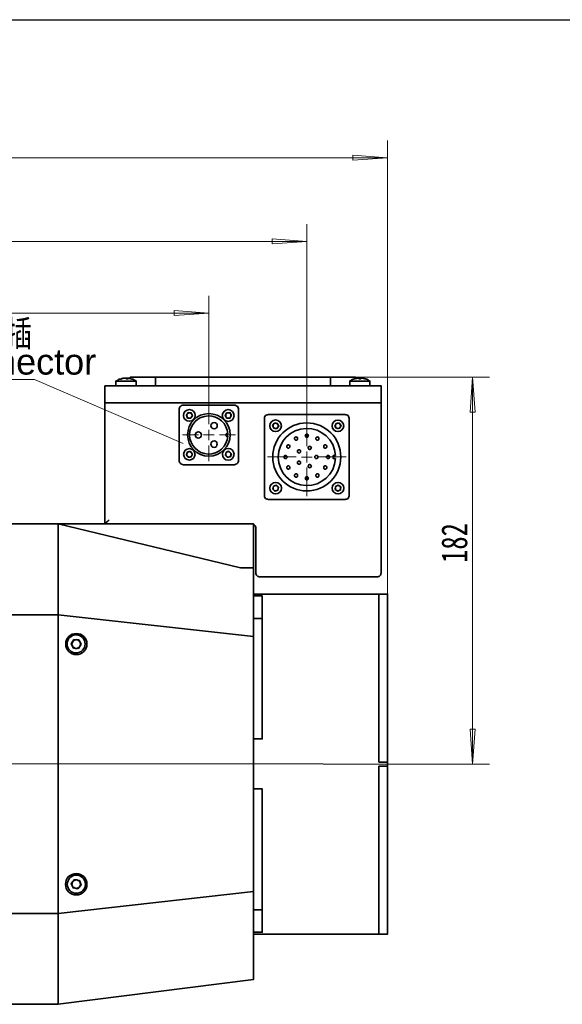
# Model space of a CAD drawing. Header units: millimetres. Extents: x 0 to 16.2, y 0 to 11.1.
# Tile 3 of 5: x 8.9 to 11.4, y 6.6 to 11.1. Entities that reach past the tile are written whole.
import ezdxf

# ---------------------------------------------------------------- set-up
doc = ezdxf.new("R2010")
doc.units = ezdxf.units.MM
doc.styles.add('PDF Helvetica', font='arial.ttf')
doc.styles.add('PDF HYSWLongFangSong', font='hyswlongfangsong.ttf')

msp = doc.modelspace()

# ---------------------------------------------------------------- linework, layer by layer
msp.add_line((-0.023, 11.1447), (16.1911, 11.1447))
at = {"color": 7, "lineweight": 18}
for points in [[(10.6264, 8.4653), (10.6264, 10.5847)], [(10.6264, 10.5056), (4.0708, 10.5056)], [(10.2528, 9.3014), (10.2528, 10.1972)], [(5.2125, 10.1181), (10.2528, 10.1181)], [(9.7986, 9.3444), (9.7986, 9.8653)], [(5.2125, 9.7861), (9.7986, 9.7861)], [(10.4778, 9.4889), (11.0986, 9.4889)], [(11.0194, 7.6972), (11.0194, 9.4889)], [(8.3847, 9.4778), (8.9903, 9.4778), (9.6792, 9.1819)], [(9.799, 9.2717), (9.799, 9.3455)], [(10.2528, 9.1693), (10.2528, 9.3022)], [(9.7498, 9.2225), (9.676, 9.2225)], [(9.7736, 9.2222), (9.7986, 9.2222), (9.7986, 9.2458)], [(9.8236, 9.2222), (9.7986, 9.2222), (9.7986, 9.1972)], [(9.8482, 9.2225), (9.9221, 9.2225)], [(9.799, 9.1732), (9.799, 9.0994)], [(10.2036, 9.1201), (10.0707, 9.1201)], [(10.2278, 9.1194), (10.2528, 9.1194), (10.2528, 9.1444)], [(10.302, 9.1201), (10.4349, 9.1201)], [(10.2764, 9.1194), (10.2528, 9.1194), (10.2528, 9.0944)], [(10.2528, 9.0709), (10.2528, 8.938)], [(3.9184, 7.6979), (10.3278, 7.6979)], [(10.3278, 7.6972), (11.0986, 7.6972)]]:
    msp.add_lwpolyline(points, dxfattribs=at)
for points in [[(10.6264, 10.5056), (10.4653, 10.4944), (10.4653, 10.5181)], [(10.2528, 10.1181), (10.0917, 10.1069), (10.0917, 10.1306)], [(9.7986, 9.7861), (9.6375, 9.775), (9.6375, 9.7986)], [(11.0194, 9.4889), (11.0319, 9.3278), (11.0083, 9.3278)], [(11.0194, 7.6972), (11.0083, 7.8583), (11.0319, 7.8583)]]:
    msp.add_lwpolyline(points, close=True, dxfattribs=at)
at = {"color": 7, "lineweight": 35}
for points in [[(9.5514, 9.4486), (9.5514, 9.4889), (9.4347, 9.4889), (9.4347, 9.4833), (9.4292, 9.4847), (9.4236, 9.4847), (9.4222, 9.4847), (9.4208, 9.4847), (9.4194, 9.4847), (9.4181, 9.4847), (9.4181, 9.4833), (9.4167, 9.4833), (9.4167, 9.4819)], [(9.5514, 9.4889), (10.3625, 9.4889), (10.3625, 9.4486)], [(10.4861, 9.4847), (10.4819, 9.4833), (10.4778, 9.4833), (10.4778, 9.4889), (10.3625, 9.4889)], [(9.3361, 8.8292), (9.3333, 8.825), (9.3306, 8.8222), (9.3264, 8.8194), (9.3236, 8.8167), (9.3222, 8.8139), (9.3194, 8.8125), (9.3181, 8.8111), (9.3167, 8.8097), (9.3167, 9.3708), (9.3181, 9.3708), (9.3208, 9.3708), (9.3222, 9.3708), (9.3264, 9.3708), (9.3292, 9.3708), (9.3333, 9.3708), (9.3361, 9.3708), (9.3333, 9.3708), (9.3292, 9.3708), (9.3264, 9.3708), (9.3222, 9.3708), (9.3208, 9.3708), (9.3181, 9.3708), (9.3167, 9.3708), (9.3167, 9.4486), (9.3181, 9.4486), (9.3208, 9.4486), (9.3222, 9.4486), (9.3264, 9.4486), (9.3292, 9.4486), (9.3333, 9.4486), (9.3361, 9.4486), (10.5764, 9.4486), (10.5806, 9.4486), (10.5847, 9.4486), (10.5875, 9.4486), (10.5903, 9.4486), (10.5931, 9.4486), (10.5944, 9.4486), (10.5958, 9.4486), (10.5972, 9.4486), (10.5972, 9.3708), (10.5958, 9.3708), (10.5944, 9.3708), (10.5931, 9.3708), (10.5903, 9.3708), (10.5875, 9.3708), (10.5847, 9.3708), (10.5806, 9.3708), (10.5764, 9.3708), (9.3361, 9.3708), (10.5764, 9.3708), (10.5806, 9.3708), (10.5847, 9.3708), (10.5875, 9.3708), (10.5903, 9.3708), (10.5931, 9.3708), (10.5944, 9.3708), (10.5958, 9.3708), (10.5972, 9.3708), (10.5972, 8.5833), (10.5958, 8.5792), (10.5944, 8.575), (10.5931, 8.5722), (10.5903, 8.5694), (10.5875, 8.5667), (10.5847, 8.5653), (10.5806, 8.5639), (10.5764, 8.5639), (10.0361, 8.5639), (10.0319, 8.5639), (10.0278, 8.5653), (10.025, 8.5667), (10.0222, 8.5694), (10.0194, 8.5722), (10.0181, 8.575), (10.0167, 8.5792), (10.0153, 8.5833), (10.0153, 8.7903), (10.0153, 8.7931), (10.0139, 8.7972), (10.0125, 8.8), (10.0097, 8.8042), (10.0069, 8.8056), (10.0056, 8.8069)], [(9.4097, 9.4847), (9.4083, 9.4847), (9.4069, 9.4847), (9.4014, 9.4847), (9.3972, 9.4833), (9.3931, 9.4819), (9.3903, 9.4806), (9.3861, 9.4806), (9.3833, 9.4792), (9.3806, 9.4778), (9.3778, 9.475), (9.375, 9.4736), (9.3708, 9.4722), (9.3681, 9.4708), (9.3681, 9.4486)], [(9.4625, 9.4708), (9.4597, 9.4708), (9.4528, 9.4708), (9.4444, 9.4708), (9.4333, 9.4708), (9.4208, 9.4708), (9.4083, 9.4708), (9.3958, 9.4708), (9.3861, 9.4708), (9.3764, 9.4708), (9.3708, 9.4708), (9.3694, 9.4708), (9.3681, 9.4708)], [(9.4042, 9.4847), (9.4056, 9.4847), (9.4069, 9.4847), (9.4056, 9.4847), (9.4028, 9.4847), (9.4014, 9.4847), (9.4, 9.4833), (9.3986, 9.4833), (9.3958, 9.4833), (9.3944, 9.4833), (9.3931, 9.4819), (9.3944, 9.4819), (9.3958, 9.4833), (9.3986, 9.4833), (9.4, 9.4833), (9.4014, 9.4833), (9.4028, 9.4847), (9.4056, 9.4847), (9.4069, 9.4847), (9.4083, 9.4847), (9.4097, 9.4847), (9.4111, 9.4847), (9.4125, 9.4847), (9.4139, 9.4847), (9.4139, 9.4833), (9.4153, 9.4833), (9.4153, 9.4819), (9.4167, 9.4819), (9.4181, 9.4819), (9.4194, 9.4819), (9.4208, 9.4819), (9.4222, 9.4819), (9.4236, 9.4819), (9.425, 9.4819), (9.4236, 9.4833), (9.4222, 9.4847), (9.4222, 9.4819)], [(9.4069, 9.4847), (9.4069, 9.4847)], [(9.4153, 9.4847), (9.4167, 9.4847), (9.4181, 9.4847), (9.4194, 9.4847), (9.4181, 9.4847), (9.4167, 9.4847), (9.4153, 9.4847), (9.4139, 9.4847), (9.4125, 9.4847)], [(9.4625, 9.4486), (9.4625, 9.4708), (9.4597, 9.4722), (9.4569, 9.4736), (9.4542, 9.475), (9.45, 9.4778), (9.4472, 9.4792), (9.4444, 9.4806), (9.4417, 9.4806), (9.4375, 9.4819), (9.4361, 9.4833), (9.4347, 9.4833), (9.4333, 9.4833), (9.4306, 9.4833), (9.4292, 9.4847), (9.4278, 9.4847), (9.4264, 9.4847), (9.4236, 9.4847), (9.425, 9.4847)], [(10.5208, 9.4819), (10.5181, 9.4833), (10.5167, 9.4833), (10.5153, 9.4833), (10.5139, 9.4833), (10.5111, 9.4847), (10.5097, 9.4847), (10.5083, 9.4847), (10.5056, 9.4847), (10.5042, 9.4847), (10.5028, 9.4847), (10.5028, 9.4833), (10.5028, 9.4819), (10.5014, 9.4819), (10.5, 9.4819), (10.4986, 9.4819), (10.4972, 9.4819), (10.4958, 9.4819), (10.4944, 9.4819), (10.4931, 9.4819), (10.4931, 9.4833), (10.4931, 9.4847), (10.4917, 9.4847), (10.4903, 9.4847), (10.4889, 9.4847), (10.4861, 9.4847), (10.4847, 9.4847), (10.4833, 9.4833), (10.4819, 9.4833), (10.4792, 9.4833), (10.4778, 9.4833), (10.4764, 9.4819), (10.4722, 9.4819), (10.4694, 9.4806), (10.4667, 9.4792), (10.4625, 9.4778), (10.4597, 9.4764), (10.4569, 9.4736), (10.4542, 9.4722), (10.4514, 9.4708), (10.4514, 9.4486)], [(10.5444, 9.4708), (10.5431, 9.4708), (10.5375, 9.4708), (10.5306, 9.4708), (10.5194, 9.4708), (10.5083, 9.4708), (10.4944, 9.4708), (10.4819, 9.4708), (10.4708, 9.4708), (10.4625, 9.4708), (10.4556, 9.4708), (10.4514, 9.4708)], [(10.4764, 9.4819), (10.4764, 9.4819)], [(10.4778, 9.4833), (10.4792, 9.4833), (10.4806, 9.4833), (10.4819, 9.4833), (10.4847, 9.4847), (10.4861, 9.4847), (10.4875, 9.4847), (10.4889, 9.4847), (10.4903, 9.4847)], [(10.5028, 9.4819), (10.5014, 9.4833), (10.5, 9.4833), (10.4986, 9.4847), (10.4972, 9.4847), (10.4958, 9.4847), (10.4944, 9.4847), (10.4931, 9.4847)], [(10.4986, 9.4847), (10.5, 9.4847), (10.5014, 9.4847), (10.5028, 9.4847)], [(10.5444, 9.4486), (10.5444, 9.4708), (10.5417, 9.4722), (10.5389, 9.4736), (10.5361, 9.4764), (10.5333, 9.4778), (10.5306, 9.4792), (10.5264, 9.4806), (10.5236, 9.4819), (10.5208, 9.4819), (10.5181, 9.4833), (10.5125, 9.4847), (10.5069, 9.4847), (10.5056, 9.4847)], [(10.5208, 9.4819), (10.5208, 9.4819)], [(10.0056, 8.6069), (10.0056, 8.8097), (9.1, 8.8097), (8.1653, 8.8097), (6.1681, 8.8097), (6.1681, 8.3889), (6.1681, 7.0056), (8.1653, 7.0056), (8.1653, 6.5847), (9.1, 6.5847), (9.1, 7.0056), (9.1, 8.3889), (8.1653, 8.3889), (8.1653, 7.0056), (9.1, 7.0056), (9.1, 8.3889), (10.0056, 8.2875), (10.0056, 8.6069), (9.9444, 8.6069), (9.1, 8.8097), (9.1, 8.3889), (9.1, 8.8097)], [(10.5861, 8.4847), (10.5861, 8.4819), (10.5861, 8.4764), (10.5861, 8.4667), (10.5861, 8.4542), (10.5861, 8.4375), (10.5861, 8.4181), (10.5861, 8.3944), (10.5861, 8.3681), (10.5861, 8.3389), (10.5861, 8.3069), (10.5861, 8.2722), (10.5861, 8.2347), (10.5861, 8.1944), (10.5861, 8.1528), (10.5861, 8.1083), (10.5861, 8.0625), (10.5861, 8.0153), (10.5861, 7.9667), (10.5861, 7.9153), (10.5861, 7.8639), (10.5861, 7.8125), (10.5861, 7.7597), (10.5861, 7.7069), (10.6264, 7.7069), (10.6264, 7.75), (10.6264, 7.8014), (10.6264, 7.8528), (10.6264, 7.9042), (10.6264, 7.9542), (10.6264, 8.0028), (10.6264, 8.05), (10.6264, 8.0958), (10.6264, 8.1403), (10.6264, 8.1819), (10.6264, 8.2208), (10.6264, 8.2583), (10.6264, 8.2931), (10.6264, 8.325), (10.6264, 8.3528), (10.6264, 8.3792), (10.6264, 8.4014), (10.6264, 8.4208), (10.6264, 8.4361), (10.6264, 8.4486), (10.6264, 8.4583), (10.6264, 8.4625), (10.6264, 8.4653), (10.6264, 8.4847), (10.5861, 8.4847), (10.0056, 8.4847)], [(10.5861, 8.4847), (10.5861, 8.4847)], [(10.0458, 8.3722), (10.0458, 8.4667), (10.0458, 8.4681), (10.0458, 8.4694), (10.0458, 8.4708), (10.0458, 8.4722), (10.0458, 8.4736), (10.0458, 8.475), (10.0458, 8.4764), (10.0056, 8.4764)], [(10.5861, 8.4347), (10.5861, 8.4347)], [(10.0056, 7.8139), (10.0458, 7.8139), (10.0458, 7.8208), (10.0458, 7.8264), (10.0458, 7.8333), (10.0458, 7.8403), (10.0458, 7.8472), (10.0458, 7.8542), (10.0458, 7.8597), (10.0458, 7.8667), (10.0458, 8.3722), (10.0056, 8.3722)], [(10.0056, 7.1069), (10.0056, 8.2875)], [(10.5861, 6.9097), (10.6264, 6.9097), (10.6264, 6.9292), (10.6264, 6.9306), (10.6264, 6.9361), (10.6264, 6.9458), (10.6264, 6.9583), (10.6264, 6.9736), (10.6264, 6.9931), (10.6264, 7.0153), (10.6264, 7.0417), (10.6264, 7.0694), (10.6264, 7.1014), (10.6264, 7.1361), (10.6264, 7.1736), (10.6264, 7.2125), (10.6264, 7.2542), (10.6264, 7.2986), (10.6264, 7.3444), (10.6264, 7.3917), (10.6264, 7.4403), (10.6264, 7.4903), (10.6264, 7.5403), (10.6264, 7.5931), (10.6264, 7.6444), (10.6264, 7.6875), (10.6264, 7.7069)], [(10.0056, 6.9097), (10.5861, 6.9097), (10.5861, 6.9181), (10.5861, 6.9389), (10.5861, 6.9722), (10.5861, 7.0167), (10.5861, 7.0736), (10.5861, 7.1403), (10.5861, 7.2167), (10.5861, 7.3), (10.5861, 7.3917), (10.5861, 7.4875), (10.5861, 7.5861), (10.5861, 7.6875), (10.6264, 7.6875)], [(10.0056, 7.0222), (10.0458, 7.0222), (10.0458, 7.5264), (10.0458, 7.5819), (10.0056, 7.5819)], [(10.0056, 6.9181), (10.0458, 6.9181), (10.0458, 6.9278), (10.0458, 7.0222)], [(10.5861, 6.9597), (10.5861, 6.9597)], [(10.5861, 6.9097), (10.5861, 6.9097)]]:
    msp.add_lwpolyline(points, dxfattribs=at)
for points in [[(9.6611, 9.3403), (9.6611, 9.1042), (9.6611, 9.1), (9.6625, 9.0958), (9.6639, 9.0931), (9.6667, 9.0903), (9.6694, 9.0875), (9.6722, 9.0861), (9.6764, 9.0847), (9.6806, 9.0833), (9.9167, 9.0833), (9.9208, 9.0847), (9.9236, 9.0861), (9.9278, 9.0875), (9.9306, 9.0903), (9.9333, 9.0931), (9.9347, 9.0958), (9.9361, 9.1), (9.9361, 9.1042), (9.9361, 9.3403), (9.9361, 9.3431), (9.9347, 9.3472), (9.9333, 9.3514), (9.9306, 9.3542), (9.9278, 9.3556), (9.9236, 9.3583), (9.9208, 9.3597), (9.9167, 9.3597), (9.6806, 9.3597), (9.6764, 9.3597), (9.6722, 9.3583), (9.6694, 9.3556), (9.6667, 9.3542), (9.6639, 9.3514), (9.6625, 9.3472), (9.6611, 9.3431)], [(9.7028, 9.325), (9.7167, 9.3236), (9.7222, 9.3097), (9.7139, 9.2986), (9.7, 9.3), (9.6944, 9.3139)], [(9.7097, 9.3236), (9.7111, 9.3236), (9.7125, 9.3236), (9.7139, 9.3222), (9.7153, 9.3222), (9.7167, 9.3208), (9.7181, 9.3194), (9.7194, 9.3181), (9.7194, 9.3167), (9.7208, 9.3153), (9.7208, 9.3139), (9.7208, 9.3125), (9.7208, 9.3097), (9.7208, 9.3083), (9.7194, 9.3069), (9.7194, 9.3056), (9.7181, 9.3042), (9.7167, 9.3028), (9.7153, 9.3014), (9.7139, 9.3014), (9.7125, 9.3), (9.7111, 9.3), (9.7097, 9.3), (9.7083, 9.3), (9.7069, 9.3), (9.7056, 9.3), (9.7042, 9.3), (9.7028, 9.3014), (9.7014, 9.3014), (9.7, 9.3028), (9.6986, 9.3042), (9.6972, 9.3056), (9.6972, 9.3069), (9.6958, 9.3083), (9.6958, 9.3097), (9.6958, 9.3125), (9.6958, 9.3139), (9.6958, 9.3153), (9.6972, 9.3167), (9.6972, 9.3181), (9.6986, 9.3194), (9.7, 9.3208), (9.7014, 9.3222), (9.7028, 9.3222), (9.7042, 9.3236), (9.7056, 9.3236), (9.7069, 9.3236), (9.7083, 9.3236)], [(9.8806, 9.3236), (9.8958, 9.325), (9.9028, 9.3125), (9.8958, 9.3), (9.8819, 9.3), (9.8736, 9.3111)], [(9.8889, 9.3), (9.8875, 9.3), (9.8861, 9.3), (9.8833, 9.3), (9.8819, 9.3014), (9.8806, 9.3014), (9.8806, 9.3028), (9.8792, 9.3042), (9.8778, 9.3056), (9.8778, 9.3069), (9.8764, 9.3083), (9.8764, 9.3097), (9.8764, 9.3111), (9.8764, 9.3125), (9.8764, 9.3153), (9.8764, 9.3167), (9.8778, 9.3181), (9.8778, 9.3194), (9.8792, 9.3208), (9.8806, 9.3208), (9.8819, 9.3222), (9.8833, 9.3236), (9.8847, 9.3236), (9.8861, 9.3236), (9.8875, 9.3236), (9.8903, 9.3236), (9.8917, 9.3236), (9.8931, 9.3236), (9.8944, 9.3222), (9.8958, 9.3222), (9.8972, 9.3208), (9.8986, 9.3194), (9.8986, 9.3181), (9.9, 9.3167), (9.9, 9.3153), (9.9, 9.3139), (9.9014, 9.3125), (9.9, 9.3111), (9.9, 9.3083), (9.9, 9.3069), (9.8986, 9.3056), (9.8986, 9.3042), (9.8972, 9.3028), (9.8958, 9.3028), (9.8944, 9.3014), (9.8931, 9.3), (9.8917, 9.3), (9.8903, 9.3)], [(10.0556, 9.2972), (10.0556, 8.9417), (10.0556, 8.9389), (10.0569, 8.9347), (10.0583, 8.9319), (10.0611, 8.9278), (10.0639, 8.9264), (10.0681, 8.9236), (10.0708, 8.9236), (10.075, 8.9222), (10.4292, 8.9222), (10.4333, 8.9236), (10.4361, 8.9236), (10.4403, 8.9264), (10.4431, 8.9278), (10.4458, 8.9319), (10.4472, 8.9347), (10.4486, 8.9389), (10.4486, 8.9417), (10.4486, 9.2972), (10.4486, 9.3), (10.4472, 9.3042), (10.4458, 9.3069), (10.4431, 9.3111), (10.4403, 9.3125), (10.4361, 9.3153), (10.4333, 9.3153), (10.4292, 9.3167), (10.075, 9.3167), (10.0708, 9.3153), (10.0681, 9.3153), (10.0639, 9.3125), (10.0611, 9.3111), (10.0583, 9.3069), (10.0569, 9.3042), (10.0556, 9.3)], [(10.0931, 9.2653), (10.1014, 9.2764), (10.1153, 9.275), (10.1222, 9.2625), (10.1139, 9.2514), (10.1, 9.2528)], [(10.1194, 9.2694), (10.1194, 9.2681), (10.1194, 9.2653), (10.1194, 9.2639), (10.1194, 9.2625), (10.1194, 9.2611), (10.1194, 9.2597), (10.1181, 9.2583), (10.1181, 9.2569), (10.1167, 9.2556), (10.1153, 9.2542), (10.1139, 9.2528), (10.1125, 9.2528), (10.1111, 9.2514), (10.1097, 9.2514), (10.1083, 9.2514), (10.1069, 9.2514), (10.1056, 9.2514), (10.1028, 9.2528), (10.1014, 9.2528), (10.1, 9.2542), (10.0986, 9.2556), (10.0972, 9.2569), (10.0958, 9.2583), (10.0958, 9.2597), (10.0958, 9.2611), (10.0958, 9.2639), (10.0958, 9.2653), (10.0958, 9.2667), (10.0958, 9.2681), (10.0972, 9.2694), (10.0972, 9.2708), (10.0986, 9.2722), (10.1, 9.2736), (10.1014, 9.2736), (10.1028, 9.275), (10.1042, 9.275), (10.1056, 9.2764), (10.1069, 9.2764), (10.1083, 9.2764), (10.1097, 9.2764), (10.1125, 9.275), (10.1139, 9.275), (10.1153, 9.2736), (10.1167, 9.2722), (10.1181, 9.2708)], [(10.3819, 9.2625), (10.3889, 9.275), (10.4028, 9.2764), (10.4111, 9.2653), (10.4042, 9.2528), (10.3903, 9.2514)], [(10.3972, 9.2514), (10.3958, 9.2514), (10.3944, 9.2514), (10.3931, 9.2528), (10.3917, 9.2528), (10.3903, 9.2528), (10.3889, 9.2542), (10.3875, 9.2556), (10.3861, 9.2569), (10.3861, 9.2583), (10.3847, 9.2597), (10.3847, 9.2611), (10.3847, 9.2625), (10.3847, 9.2639), (10.3847, 9.2667), (10.3847, 9.2681), (10.3847, 9.2694), (10.3861, 9.2708), (10.3875, 9.2722), (10.3889, 9.2722), (10.3889, 9.2736), (10.3903, 9.275), (10.3917, 9.275), (10.3944, 9.2764), (10.3958, 9.2764), (10.3972, 9.2764), (10.3986, 9.2764), (10.4, 9.275), (10.4014, 9.275), (10.4028, 9.2736), (10.4042, 9.2736), (10.4056, 9.2722), (10.4069, 9.2708), (10.4069, 9.2694), (10.4083, 9.2681), (10.4083, 9.2667), (10.4083, 9.2653), (10.4083, 9.2639), (10.4083, 9.2611), (10.4083, 9.2597), (10.4083, 9.2583), (10.4069, 9.2569), (10.4056, 9.2556), (10.4042, 9.2542), (10.4028, 9.2528), (10.4, 9.2528), (10.3986, 9.2514)], [(10.2069, 9.1986), (10.2083, 9.2), (10.2097, 9.2028), (10.2097, 9.2056), (10.2097, 9.2083), (10.2069, 9.2111), (10.2042, 9.2111), (10.2014, 9.2125), (10.1986, 9.2111), (10.1972, 9.2097), (10.1958, 9.2069), (10.1958, 9.2042), (10.1958, 9.2014), (10.1986, 9.1986), (10.2014, 9.1972), (10.2042, 9.1972)], [(10.2528, 9.2111), (10.2556, 9.2111), (10.2569, 9.2125), (10.2583, 9.2153), (10.2597, 9.2181), (10.2583, 9.2208), (10.2569, 9.2236), (10.2556, 9.225), (10.2528, 9.225), (10.2486, 9.225), (10.2472, 9.2236), (10.2458, 9.2208), (10.2444, 9.2181), (10.2458, 9.2153), (10.2472, 9.2125), (10.2486, 9.2111)], [(10.2972, 9.1986), (10.3, 9.1972), (10.3028, 9.1972), (10.3056, 9.1986), (10.3083, 9.2014), (10.3083, 9.2042), (10.3083, 9.2069), (10.3069, 9.2097), (10.3056, 9.2111), (10.3028, 9.2125), (10.3, 9.2111), (10.2972, 9.2111), (10.2944, 9.2083), (10.2944, 9.2056), (10.2944, 9.2028), (10.2958, 9.2)], [(9.8083, 9.1792), (9.8097, 9.1736), (9.8125, 9.1681), (9.8167, 9.1653), (9.8236, 9.1639), (9.8292, 9.1653), (9.8333, 9.1681), (9.8361, 9.1736), (9.8375, 9.1792), (9.8361, 9.1847), (9.8333, 9.1903), (9.8292, 9.1931), (9.8236, 9.1944), (9.8167, 9.1931), (9.8125, 9.1903), (9.8097, 9.1847)], [(10.1736, 9.1653), (10.1736, 9.1681), (10.1736, 9.1708), (10.1722, 9.1736), (10.1708, 9.175), (10.1681, 9.1764), (10.1653, 9.1764), (10.1625, 9.175), (10.1611, 9.1722), (10.1597, 9.1694), (10.1597, 9.1667), (10.1611, 9.1639), (10.1625, 9.1625), (10.1653, 9.1611), (10.1694, 9.1611), (10.1708, 9.1625)], [(10.2639, 9.1542), (10.2667, 9.1542), (10.2694, 9.1556), (10.2708, 9.1569), (10.2722, 9.1597), (10.2736, 9.1625), (10.2722, 9.1653), (10.2708, 9.1667), (10.2681, 9.1681), (10.2653, 9.1694), (10.2625, 9.1681), (10.2597, 9.1667), (10.2583, 9.1639), (10.2583, 9.1611), (10.2597, 9.1583), (10.2611, 9.1556)], [(10.3306, 9.1653), (10.3333, 9.1625), (10.3347, 9.1611), (10.3389, 9.1611), (10.3417, 9.1625), (10.3431, 9.1639), (10.3444, 9.1667), (10.3444, 9.1694), (10.3431, 9.1722), (10.3417, 9.175), (10.3389, 9.1764), (10.3361, 9.1764), (10.3333, 9.175), (10.3319, 9.1736), (10.3306, 9.1708), (10.3306, 9.1681)], [(9.7, 9.1431), (9.7139, 9.1444), (9.7222, 9.1333), (9.7167, 9.1208), (9.7028, 9.1181), (9.6944, 9.1292)], [(9.7194, 9.1278), (9.7194, 9.1264), (9.7181, 9.125), (9.7167, 9.1236), (9.7167, 9.1222), (9.7153, 9.1208), (9.7139, 9.1208), (9.7111, 9.1194), (9.7097, 9.1194), (9.7083, 9.1194), (9.7069, 9.1194), (9.7056, 9.1194), (9.7042, 9.1208), (9.7028, 9.1208), (9.7014, 9.1222), (9.7, 9.1222), (9.6986, 9.1236), (9.6972, 9.125), (9.6972, 9.1264), (9.6958, 9.1278), (9.6958, 9.1292), (9.6958, 9.1319), (9.6958, 9.1333), (9.6958, 9.1347), (9.6972, 9.1361), (9.6972, 9.1375), (9.6986, 9.1389), (9.7, 9.1403), (9.7, 9.1417), (9.7014, 9.1417), (9.7028, 9.1431), (9.7042, 9.1431), (9.7069, 9.1444), (9.7083, 9.1444), (9.7097, 9.1444), (9.7111, 9.1431), (9.7125, 9.1431), (9.7139, 9.1431), (9.7153, 9.1417), (9.7167, 9.1403), (9.7181, 9.1389), (9.7194, 9.1375), (9.7194, 9.1361), (9.7194, 9.1347), (9.7208, 9.1333), (9.7208, 9.1319), (9.7208, 9.1306), (9.7208, 9.1292)], [(9.8792, 9.1417), (9.8917, 9.1458), (9.9028, 9.1347), (9.8986, 9.1208), (9.8847, 9.1181), (9.875, 9.1278)], [(9.8972, 9.1403), (9.8986, 9.1389), (9.8986, 9.1375), (9.9, 9.1361), (9.9, 9.1347), (9.9, 9.1333), (9.9014, 9.1319), (9.9, 9.1306), (9.9, 9.1278), (9.9, 9.1264), (9.8986, 9.125), (9.8986, 9.1236), (9.8972, 9.1222), (9.8958, 9.1222), (9.8944, 9.1208), (9.8931, 9.1208), (9.8917, 9.1194), (9.8903, 9.1194), (9.8889, 9.1194), (9.8861, 9.1194), (9.8847, 9.1194), (9.8833, 9.1208), (9.8819, 9.1208), (9.8806, 9.1222), (9.8792, 9.1236), (9.8792, 9.125), (9.8778, 9.1264), (9.8764, 9.1278), (9.8764, 9.1292), (9.8764, 9.1306), (9.8764, 9.1319), (9.8764, 9.1333), (9.8764, 9.1347), (9.8778, 9.1361), (9.8778, 9.1375), (9.8792, 9.1389), (9.8792, 9.1403), (9.8806, 9.1417), (9.8819, 9.1431), (9.8833, 9.1431), (9.8847, 9.1431), (9.8875, 9.1444), (9.8889, 9.1444), (9.8903, 9.1444), (9.8917, 9.1431), (9.8931, 9.1431), (9.8944, 9.1417), (9.8958, 9.1417)], [(10.1611, 9.1194), (10.1611, 9.1222), (10.1583, 9.125), (10.1569, 9.1264), (10.1542, 9.1264), (10.1514, 9.1264), (10.1486, 9.125), (10.1472, 9.1222), (10.1458, 9.1194), (10.1472, 9.1167), (10.1486, 9.1139), (10.1514, 9.1125), (10.1542, 9.1125), (10.1569, 9.1125), (10.1583, 9.1139), (10.1611, 9.1167)], [(10.2222, 9.1417), (10.2236, 9.1431), (10.2236, 9.1472), (10.2222, 9.1486), (10.2208, 9.1514), (10.2181, 9.1528), (10.2153, 9.1528), (10.2125, 9.1514), (10.2097, 9.15), (10.2097, 9.1472), (10.2083, 9.1444), (10.2097, 9.1417), (10.2125, 9.1389), (10.2139, 9.1389), (10.2181, 9.1375), (10.2194, 9.1389)], [(10.2889, 9.1194), (10.2889, 9.1167), (10.2917, 9.1139), (10.2931, 9.1125), (10.2958, 9.1125), (10.2986, 9.1125), (10.3014, 9.1139), (10.3028, 9.1167), (10.3042, 9.1194), (10.3028, 9.1222), (10.3014, 9.125), (10.2986, 9.1264), (10.2958, 9.1264), (10.2931, 9.1264), (10.2917, 9.125), (10.2889, 9.1222)], [(10.3431, 9.1194), (10.3431, 9.1167), (10.3458, 9.1139), (10.3472, 9.1125), (10.35, 9.1125), (10.3528, 9.1125), (10.3556, 9.1139), (10.3569, 9.1167), (10.3583, 9.1194), (10.3569, 9.1222), (10.3556, 9.125), (10.3528, 9.1264), (10.35, 9.1264), (10.3472, 9.1264), (10.3458, 9.125), (10.3431, 9.1222)], [(10.1736, 9.0736), (10.1708, 9.0764), (10.1694, 9.0778), (10.1653, 9.0778), (10.1625, 9.0764), (10.1611, 9.075), (10.1597, 9.0722), (10.1597, 9.0694), (10.1611, 9.0667), (10.1625, 9.0639), (10.1653, 9.0625), (10.1681, 9.0625), (10.1708, 9.0639), (10.1722, 9.0653), (10.1736, 9.0681), (10.1736, 9.0708)], [(10.2222, 9.0972), (10.2194, 9.1), (10.2181, 9.1), (10.2139, 9.1), (10.2125, 9.1), (10.2097, 9.0972), (10.2083, 9.0944), (10.2097, 9.0917), (10.2097, 9.0889), (10.2125, 9.0875), (10.2153, 9.0861), (10.2181, 9.0861), (10.2208, 9.0875), (10.2222, 9.0889), (10.2236, 9.0917), (10.2236, 9.0944)], [(10.2639, 9.0847), (10.2611, 9.0833), (10.2597, 9.0806), (10.2583, 9.0778), (10.2583, 9.075), (10.2597, 9.0722), (10.2625, 9.0708), (10.2653, 9.0694), (10.2681, 9.0708), (10.2708, 9.0722), (10.2722, 9.0736), (10.2736, 9.0764), (10.2722, 9.0792), (10.2708, 9.0819), (10.2694, 9.0833), (10.2667, 9.0847)], [(10.3306, 9.0736), (10.3306, 9.0708), (10.3306, 9.0681), (10.3319, 9.0653), (10.3333, 9.0639), (10.3361, 9.0625), (10.3389, 9.0625), (10.3417, 9.0639), (10.3431, 9.0667), (10.3444, 9.0694), (10.3444, 9.0722), (10.3431, 9.075), (10.3417, 9.0764), (10.3389, 9.0778), (10.3347, 9.0778), (10.3333, 9.0764)], [(10.2069, 9.0403), (10.2042, 9.0417), (10.2014, 9.0417), (10.1986, 9.0403), (10.1958, 9.0375), (10.1958, 9.0347), (10.1958, 9.0319), (10.1972, 9.0292), (10.1986, 9.0278), (10.2014, 9.0264), (10.2042, 9.0264), (10.2069, 9.0278), (10.2097, 9.0306), (10.2097, 9.0333), (10.2097, 9.0361), (10.2083, 9.0389)], [(10.2972, 9.0403), (10.2958, 9.0389), (10.2944, 9.0361), (10.2944, 9.0333), (10.2944, 9.0306), (10.2972, 9.0278), (10.3, 9.0264), (10.3028, 9.0264), (10.3056, 9.0278), (10.3069, 9.0292), (10.3083, 9.0319), (10.3083, 9.0347), (10.3083, 9.0375), (10.3056, 9.0403), (10.3028, 9.0417), (10.3, 9.0417)], [(10.0972, 8.9847), (10.1111, 8.9889), (10.1208, 8.9792), (10.1181, 8.9653), (10.1042, 8.9611), (10.0944, 8.9708)], [(10.1111, 8.9625), (10.1097, 8.9625), (10.1083, 8.9625), (10.1056, 8.9625), (10.1042, 8.9625), (10.1028, 8.9639), (10.1014, 8.9639), (10.1, 8.9653), (10.0986, 8.9667), (10.0972, 8.9681), (10.0972, 8.9694), (10.0958, 8.9708), (10.0958, 8.9722), (10.0958, 8.9736), (10.0958, 8.975), (10.0958, 8.9764), (10.0958, 8.9778), (10.0958, 8.9792), (10.0972, 8.9806), (10.0986, 8.9819), (10.0986, 8.9833), (10.1, 8.9847), (10.1014, 8.9861), (10.1028, 8.9861), (10.1042, 8.9875), (10.1056, 8.9875), (10.1083, 8.9875), (10.1097, 8.9875), (10.1111, 8.9875), (10.1125, 8.9861), (10.1139, 8.9861), (10.1153, 8.9847), (10.1167, 8.9833), (10.1181, 8.9819), (10.1181, 8.9806), (10.1194, 8.9792), (10.1194, 8.9778), (10.1194, 8.9764), (10.1194, 8.975), (10.1194, 8.9736), (10.1194, 8.9722), (10.1194, 8.9708), (10.1181, 8.9694), (10.1181, 8.9681), (10.1167, 8.9667), (10.1153, 8.9653), (10.1139, 8.9639), (10.1125, 8.9639)], [(10.2528, 9.0278), (10.2486, 9.0278), (10.2472, 9.0264), (10.2458, 9.0236), (10.2444, 9.0208), (10.2458, 9.0181), (10.2472, 9.0153), (10.2486, 9.0139), (10.2528, 9.0139), (10.2556, 9.0139), (10.2569, 9.0153), (10.2583, 9.0181), (10.2597, 9.0208), (10.2583, 9.0236), (10.2569, 9.0264), (10.2556, 9.0278)], [(10.3847, 8.9833), (10.3972, 8.9889), (10.4097, 8.9806), (10.4083, 8.9667), (10.3958, 8.9611), (10.3833, 8.9694)], [(10.3917, 8.9861), (10.3931, 8.9861), (10.3944, 8.9875), (10.3958, 8.9875), (10.3972, 8.9875), (10.3986, 8.9875), (10.4014, 8.9861), (10.4028, 8.9861), (10.4042, 8.9847), (10.4056, 8.9833), (10.4069, 8.9819), (10.4083, 8.9806), (10.4083, 8.9792), (10.4083, 8.9778), (10.4083, 8.975), (10.4083, 8.9736), (10.4083, 8.9722), (10.4083, 8.9708), (10.4069, 8.9694), (10.4069, 8.9681), (10.4056, 8.9667), (10.4042, 8.9653), (10.4028, 8.9653), (10.4014, 8.9639), (10.4, 8.9639), (10.3986, 8.9625), (10.3972, 8.9625), (10.3958, 8.9625), (10.3944, 8.9625), (10.3917, 8.9639), (10.3903, 8.9639), (10.3889, 8.9653), (10.3875, 8.9653), (10.3875, 8.9667), (10.3861, 8.9681), (10.3847, 8.9694), (10.3847, 8.9708), (10.3847, 8.9722), (10.3847, 8.975), (10.3847, 8.9764), (10.3847, 8.9778), (10.3847, 8.9792), (10.3861, 8.9806), (10.3861, 8.9819), (10.3875, 8.9833), (10.3889, 8.9847), (10.3903, 8.9847)], [(9.2069, 8.2528), (9.1944, 8.2333), (9.1722, 8.2347), (9.1611, 8.2542), (9.1736, 8.2736), (9.1958, 8.2722)], [(9.2014, 8.2625), (9.2, 8.2639), (9.1986, 8.2667), (9.1972, 8.2681), (9.1944, 8.2694), (9.1931, 8.2708), (9.1903, 8.2722), (9.1875, 8.2722), (9.1847, 8.2736), (9.1819, 8.2722), (9.1806, 8.2722), (9.1778, 8.2722), (9.175, 8.2708), (9.1736, 8.2694), (9.1708, 8.2681), (9.1694, 8.2667), (9.1681, 8.2639), (9.1667, 8.2611), (9.1653, 8.2597), (9.1653, 8.2569), (9.1639, 8.2542), (9.1639, 8.2514), (9.1653, 8.2486), (9.1653, 8.2472), (9.1667, 8.2444), (9.1681, 8.2417), (9.1694, 8.2403), (9.1708, 8.2389), (9.1736, 8.2361), (9.1764, 8.2361), (9.1778, 8.2347), (9.1806, 8.2333), (9.1833, 8.2333), (9.1861, 8.2333), (9.1889, 8.2333), (9.1903, 8.2347), (9.1931, 8.2361), (9.1958, 8.2375), (9.1972, 8.2389), (9.1986, 8.2403), (9.2014, 8.2431), (9.2014, 8.2444), (9.2028, 8.2472), (9.2042, 8.25), (9.2042, 8.2528), (9.2042, 8.2556), (9.2028, 8.2569), (9.2028, 8.2597)], [(9.1917, 7.1194), (9.1694, 7.1236), (9.1611, 7.1444), (9.1764, 7.1625), (9.1986, 7.1583), (9.2069, 7.1375)], [(9.1653, 7.1347), (9.1667, 7.1319), (9.1681, 7.1292), (9.1694, 7.1278), (9.1708, 7.1264), (9.1736, 7.125), (9.1764, 7.1236), (9.1778, 7.1222), (9.1806, 7.1222), (9.1833, 7.1208), (9.1861, 7.1208), (9.1889, 7.1222), (9.1903, 7.1222), (9.1931, 7.1236), (9.1958, 7.125), (9.1972, 7.1264), (9.1986, 7.1278), (9.2014, 7.1306), (9.2014, 7.1333), (9.2028, 7.1347), (9.2042, 7.1375), (9.2042, 7.1403), (9.2042, 7.1431), (9.2028, 7.1458), (9.2028, 7.1472), (9.2014, 7.15), (9.2, 7.1528), (9.1986, 7.1542), (9.1972, 7.1556), (9.1944, 7.1583), (9.1931, 7.1583), (9.1903, 7.1597), (9.1875, 7.1611), (9.1847, 7.1611), (9.1819, 7.1611), (9.1806, 7.1597), (9.1778, 7.1597), (9.175, 7.1583), (9.1722, 7.1569), (9.1708, 7.1556), (9.1694, 7.1542), (9.1681, 7.1514), (9.1667, 7.15), (9.1653, 7.1472), (9.1653, 7.1444), (9.1639, 7.1417), (9.1639, 7.1389), (9.1653, 7.1375)], [(9.1, 7.0056), (10.0056, 7.1069), (10.0056, 6.7), (9.1, 6.5847)]]:
    msp.add_lwpolyline(points, close=True, dxfattribs=at)
for points in [[(9.8861, 9.2264), (9.8792, 9.2264), (9.8792, 9.2167), (9.8861, 9.2167, -36.44148)], [(10.3847, 9.1264), (10.375, 9.1264), (10.375, 9.1125), (10.3847, 9.1125, -38.138615)]]:
    msp.add_lwpolyline(points, format="xyb", close=True, dxfattribs=at)
for centre, radius in [((9.7083, 9.312), 0.0272), ((9.7985, 9.222), 0.0985), ((9.8881, 9.3116), 0.0273), ((9.823, 9.2645), 0.0147), ((10.1075, 9.264), 0.027), ((10.2521, 9.1197), 0.1576), ((10.3961, 9.2639), 0.0268), ((9.7494, 9.2215), 0.0147), ((9.7081, 9.1318), 0.0267), ((9.8883, 9.1319), 0.0271), ((10.108, 8.975), 0.0269), ((10.3968, 8.9751), 0.027), ((9.1846, 8.2532), 0.0489), ((9.1836, 8.2537), 0.0417), ((9.1839, 7.1408), 0.0496), ((9.1847, 7.141), 0.0419)]:
    msp.add_circle(centre, radius, dxfattribs=at)

# ---------------------------------------------------------------- texts
at = {"color": 7, "attachment_point": 4}
for s, insert, char_height, style in [('制动器航插', (8.3782, 9.6851), 0.1203, 'PDF HYSWLongFangSong'), ('Brake connector', (8.0628, 9.5599), 0.119303, 'PDF Helvetica')]:
    msp.add_mtext(s, dxfattribs=dict(at, insert=insert, char_height=char_height, style=style))
at = {"color": 7, "insert": (10.9361, 8.6291), "char_height": 0.1203, "attachment_point": 4, "rotation": 90, "style": 'PDF HYSWLongFangSong'}
msp.add_mtext('182', dxfattribs=at)

doc.saveas('drawing.dxf')
